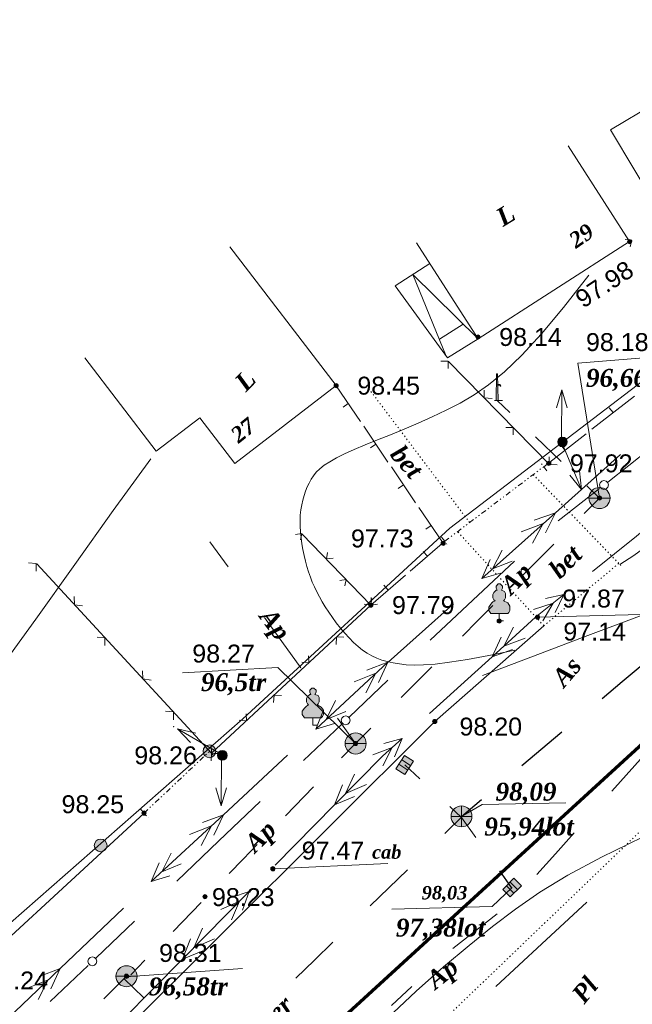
# Model space of a CAD drawing. Header units: millimetres. Extents: x 9396 to 25236, y 15106 to 31102.
# Tile 44 of 256: x 10077 to 10135, y 16430 to 16523. Entities that reach past the tile are written whole.
import ezdxf
from ezdxf.enums import TextEntityAlignment as Align

# ---------------------------------------------------------------- set-up
doc = ezdxf.new("R2010")
doc.units = ezdxf.units.MM
for name, pattern in [('DIVIDE', [1.25, 0.5, -0.25, 0, -0.25, 0, -0.25]), ('DOT', [0.25, 0, -0.25]), ('HIDDEN', [0.375, 0.25, -0.125])]:
    doc.linetypes.add(name, pattern=pattern)
for name, color, linetype, lineweight, true_color in [('1001010', 7, 'Continuous', 9, 0x000000), ('10010110', 7, 'Continuous', 20, 0xa25100), ('1060000', 7, 'Continuous', 9, 0x000000), ('1070000', 7, 'DOT', 9, 0x000000), ('2030012', 7, 'Continuous', 9, 0x000000), ('21100200', 7, 'HIDDEN', 0, 0x800080), ('3000105', 7, 'DIVIDE', 9, 0x000000), ('3000113', 7, 'Continuous', 9, 0x000000), ('3000220', 7, 'Continuous', 9, 0x000000), ('3000260', 7, 'Continuous', 9, 0x000000), ('4000210', 7, 'Continuous', 9, 0x000000), ('5010210', 7, 'Continuous', 20, 0x008000), ('5010320', 7, 'Continuous', 20, 0x800000), ('5010420', 7, 'Continuous', 9, 0x000000), ('5010430', 7, 'Continuous', 9, 0x000000), ('5010530', 7, 'Continuous', 9, 0x000000), ('5010560', 7, 'Continuous', 9, 0x000000), ('6011210', 1, 'Continuous', 9, 0xff0000), ('6011300', 1, 'Continuous', 20, 0xff0000), ('8010110', 7, 'Continuous', 20, 0x0080ff), ('8010200', 7, 'Continuous', 9, 0x000000), ('9010120', 7, 'Continuous', 20, 0x000000)]:
    doc.layers.add(name, color=color, linetype=linetype, lineweight=lineweight, true_color=true_color)
doc.layers.add('Канализация', color=1, linetype='Continuous', lineweight=70)
doc.styles.add('1', font='timesbi.ttf', dxfattribs={"height": 0.00127})
doc.styles.add('10', font='timesbi.ttf', dxfattribs={"height": 0.001481})
doc.styles.add('12', font='timesbi.ttf', dxfattribs={"height": 0.001693})
doc.styles.add('13', font='timesbi.ttf', dxfattribs={"height": 0.001693})
doc.styles.add('2', font='timesbi.ttf', dxfattribs={"height": 0.001693})
doc.styles.add('3', font='timesbi.ttf', dxfattribs={"height": 0.001693})
doc.styles.add('9', font='timesbi.ttf', dxfattribs={"height": 0.001693})
doc.styles.add('F2', font='arial.ttf', dxfattribs={"height": 0.001693})

# ---------------------------------------------------------------- blocks, each defined once
blk = doc.blocks.new('SYMBOL21100200')
at = {"true_color": 0x800080}
h = blk.add_hatch(color=216, dxfattribs=at)
edge = h.paths.add_edge_path()
edge.add_arc((0, 0), 0.1, 0, 360)
at = {"color": 216, "linetype": 'Continuous', "lineweight": 0, "true_color": 0x800080}
blk.add_circle((0, 0), 0.1, dxfattribs=at)
blk = doc.blocks.new('SYMBOL5010420')
at = {"true_color": 0xffffff}
h = blk.add_hatch(color=7, dxfattribs=at)
edge = h.paths.add_edge_path()
edge.add_arc((0, 0), 0.5, 0, 360)
at = {"color": 18, "linetype": 'Continuous', "lineweight": 9, "true_color": 0x000000, "flags": 128}
blk.add_lwpolyline([(-0.5, 0), (0.5, 0)], dxfattribs=at)
at = {"color": 18, "linetype": 'Continuous', "lineweight": 9, "true_color": 0x000000}
blk.add_circle((0, 0), 0.5, dxfattribs=at)
blk = doc.blocks.new('SYMBOL2030012')
at = {"true_color": 0xffffff}
h = blk.add_hatch(color=7, dxfattribs=at)
edge = h.paths.add_edge_path()
edge.add_arc((0, 0), 0.225, 0, 360)
at = {"true_color": 0x000000}
h = blk.add_hatch(color=18, dxfattribs=at)
edge = h.paths.add_edge_path()
edge.add_arc((0, 0), 0.05, 0, 360)
at = {"color": 18, "linetype": 'Continuous', "lineweight": 0, "true_color": 0x000000}
for radius in [0.225, 0.05]:
    blk.add_circle((0, 0), radius, dxfattribs=at)
blk = doc.blocks.new('SYMBOL4000210')
at = {"true_color": 0xffffff}
blk.add_hatch(color=7, dxfattribs=at).paths.add_polyline_path([(0.05, 1.75), (-0.05, 1.75), (-0.15, 1.65), (-0.15, 1.55), (-0.1, 1.45), (-0.15, 1.45), (-0.25, 1.35), (-0.3, 1.25), (-0.3, 1.1), (-0.25, 1), (-0.2, 0.95), (-0.3, 0.9), (-0.35, 0.85), (-0.4, 0.8), (-0.5, 0.65), (-0.5, 0.5), (-0.4, 0.35), (-0.3, 0.35), (-0.1, 0.35), (0, 0.35), (0.15, 0.35), (0.4, 0.35), (0.45, 0.4), (0.5, 0.5), (0.5, 0.7), (0.4, 0.85), (0.2, 0.95), (0.25, 1), (0.3, 1.1), (0.3, 1.3), (0.25, 1.4), (0.1, 1.45), (0.15, 1.55), (0.15, 1.65)])
at = {"color": 18, "linetype": 'Continuous', "lineweight": 0, "true_color": 0x000000, "flags": 128}
blk.add_lwpolyline([(0.05, 1.75), (-0.05, 1.75), (-0.15, 1.65), (-0.15, 1.55), (-0.1, 1.45), (-0.15, 1.45), (-0.25, 1.35), (-0.3, 1.25), (-0.3, 1.1), (-0.25, 1), (-0.2, 0.95), (-0.3, 0.9), (-0.35, 0.85), (-0.4, 0.8), (-0.5, 0.65), (-0.5, 0.5), (-0.4, 0.35), (-0.3, 0.35), (-0.1, 0.35), (0, 0.35), (0.15, 0.35), (0.4, 0.35), (0.45, 0.4), (0.5, 0.5), (0.5, 0.7), (0.4, 0.85), (0.2, 0.95), (0.25, 1), (0.3, 1.1), (0.3, 1.3), (0.25, 1.4), (0.1, 1.45), (0.15, 1.55), (0.15, 1.65), (0.05, 1.75)], close=True, dxfattribs=at)
blk.add_lwpolyline([(0, 0.35), (0, 0), (0.2, 0)], dxfattribs=at)
blk = doc.blocks.new('SYMBOL5010530')
at = {"true_color": 0x000000}
for points in [[(-0.05, 0), (-0.025, 1.25), (0.025, 1.25), (0.05, 0)], [(0.025, 0.75), (0.15, 0.75), (0.175, 0.675), (0.15, 0.675), (0.125, 0.725), (0.025, 0.725)]]:
    blk.add_hatch(color=18, dxfattribs=at).paths.add_polyline_path(points)
at = {"color": 18, "linetype": 'Continuous', "lineweight": 0, "true_color": 0x000000, "flags": 128}
for points in [[(-0.05, 0), (-0.025, 1.25), (0.025, 1.25), (0.05, 0), (-0.05, 0)], [(0.025, 0.75), (0.15, 0.75), (0.175, 0.675), (0.15, 0.675), (0.125, 0.725), (0.025, 0.725), (0.025, 0.75)]]:
    blk.add_lwpolyline(points, close=True, dxfattribs=at)
blk.add_lwpolyline([(-0.125, 0), (0.25, 0)], dxfattribs=at)
blk = doc.blocks.new('SYMBOL5010430')
at = {"true_color": 0xffffff}
h = blk.add_hatch(color=7, dxfattribs=at)
edge = h.paths.add_edge_path()
edge.add_arc((0, 0), 0.495, 0, 360)
at = {"color": 18, "linetype": 'Continuous', "lineweight": 0, "true_color": 0x000000, "flags": 128}
for points in [[(0, -0.495), (0, 0.495)], [(-0.495, 0), (0.495, 0)]]:
    blk.add_lwpolyline(points, dxfattribs=at)
at = {"color": 18, "linetype": 'Continuous', "lineweight": 0, "true_color": 0x000000}
blk.add_circle((0, 0), 0.495, dxfattribs=at)
blk = doc.blocks.new('SYMBOL5010560')
at = {"true_color": 0xffffff}
blk.add_hatch(color=7, dxfattribs=at).paths.add_polyline_path([(-0.375, -0.25), (0.375, -0.25), (0.375, 0.25), (-0.375, 0.25)])
at = {"color": 18, "linetype": 'Continuous', "lineweight": 0, "true_color": 0x000000, "flags": 128}
blk.add_lwpolyline([(-0.375, -0.25), (0.375, -0.25), (0.375, 0.25), (-0.375, 0.25)], close=True, dxfattribs=at)
for points in [[(-0.125, -0.25), (-0.125, 0.25)], [(0.125, 0.25), (0.125, -0.25)]]:
    blk.add_lwpolyline(points, dxfattribs=at)
blk = doc.blocks.new('SYMBOL8010200')
at = {"true_color": 0x000000}
h = blk.add_hatch(color=18, dxfattribs=at)
edge = h.paths.add_edge_path()
edge.add_arc((0, 0), 0.3, 0, 360)
at = {"color": 18, "linetype": 'Continuous', "lineweight": 0, "true_color": 0x000000}
blk.add_circle((0, 0), 0.3, dxfattribs=at)

msp = doc.modelspace()

# ---------------------------------------------------------------- linework, layer by layer
at = {"layer": '1001010', "color": 253}
for p, q in [((10138.815, 16515.726, 178.362), (10133.228, 16512.379, 178.362)), ((10114.905, 16501.697, 172.292), (10120.714, 16492.63, 172.292)), ((10117.055, 16492.597, 170.656), (10119.31, 16494.017, 172.088))]:
    msp.add_line(p, q, dxfattribs=at)
for points in [[(10133.228, 16512.379, 178.362), (10140.144, 16500.837, 195.96), (10145.73, 16504.184, 195.96), (10138.815, 16515.726, 178.362)], [(10120.714, 16492.63, 172.292), (10135.044, 16501.811, 172.292), (10129.235, 16510.877, 172.292)], [(10097.242, 16501.323, 180.05), (10107.305, 16488.199, 180.05), (10097.717, 16480.847, 180.05), (10094.402, 16485.171, 180.05), (10090.292, 16482.019, 180.05), (10083.544, 16490.82, 180.05)], [(10120.714, 16492.63, 172.292), (10117.831, 16490.828, 170.462), (10112.884, 16497.644, 170.462), (10116.16, 16499.738, 172.292)], [(10120.714, 16492.63, 172.292), (10114.555, 16498.713, 171.396), (10117.71, 16490.994, 170.462)]]:
    msp.add_polyline3d(points, dxfattribs=at)
at = {"layer": '10010110'}
for points in [[(10131.188, 16498.655, 175.348), (10128.795, 16495.582, 172.175), (10126.699, 16493.086, 171.031), (10124.852, 16491.089, 171.518), (10123.207, 16489.514, 173.237), (10121.717, 16488.283, 175.791), (10120.336, 16487.317, 178.782), (10119.015, 16486.539, 181.811), (10117.708, 16485.871, 184.48), (10116.38, 16485.248, 186.477), (10115.041, 16484.656, 187.825), (10113.716, 16484.096, 188.632), (10112.426, 16483.566, 189.007), (10111.196, 16483.068, 189.06), (10110.048, 16482.599, 188.898), (10109.006, 16482.161, 188.629), (10108.092, 16481.752, 188.364), (10107.324, 16481.371, 188.19), (10106.69, 16481.014, 188.12), (10106.173, 16480.673, 188.148), (10105.756, 16480.342, 188.266), (10105.421, 16480.016, 188.467), (10105.152, 16479.687, 188.745), (10104.931, 16479.349, 189.092), (10104.74, 16478.996, 189.501), (10104.566, 16478.624, 189.965), (10104.407, 16478.23, 190.472), (10104.266, 16477.815, 191.01), (10104.143, 16477.381, 191.567), (10104.043, 16476.926, 192.129), (10103.965, 16476.452, 192.686), (10103.913, 16475.958, 193.224), (10103.888, 16475.445, 193.731), (10103.891, 16474.915, 194.195), (10103.922, 16474.371, 194.606), (10103.977, 16473.818, 194.952), (10104.055, 16473.261, 195.223), (10104.152, 16472.706, 195.41), (10104.267, 16472.158, 195.5), (10104.398, 16471.62, 195.484), (10104.541, 16471.099, 195.351), (10104.696, 16470.597, 195.084), (10104.864, 16470.113, 194.639), (10105.047, 16469.64, 193.965), (10105.248, 16469.174, 193.01), (10105.469, 16468.711, 191.724), (10105.712, 16468.247, 190.056), (10105.979, 16467.775, 187.955), (10106.274, 16467.292, 185.371), (10106.597, 16466.796, 182.267), (10106.946, 16466.291, 178.677), (10107.316, 16465.786, 174.647), (10107.705, 16465.289, 170.226), (10108.109, 16464.809, 165.46), (10108.523, 16464.352, 160.398), (10108.945, 16463.927, 155.088), (10109.371, 16463.542, 149.577), (10109.798, 16463.204, 143.95), (10110.231, 16462.909, 138.444), (10110.675, 16462.657, 133.332), (10111.137, 16462.442, 128.888), (10111.623, 16462.261, 125.385), (10112.137, 16462.112, 123.098), (10112.686, 16461.991, 122.3), (10113.277, 16461.895, 123.264), (10113.921, 16461.823, 126.151), (10114.666, 16461.787, 130.67), (10115.563, 16461.804, 136.414), (10116.666, 16461.888, 142.979), (10118.028, 16462.054, 149.96), (10119.702, 16462.318, 156.952), (10121.742, 16462.696, 163.55), (10124.2, 16463.201, 169.347)], [(10089.769, 16481.269, 180.914), (10086.215, 16476.392, 181.421), (10082.589, 16471.303, 177.082), (10078.899, 16466.126, 168.785), (10075.153, 16460.986, 157.418), (10071.359, 16456.005, 143.869), (10067.526, 16451.307, 129.027), (10063.66, 16447.018, 113.779), (10059.77, 16443.259, 99.012)], [(10164.062, 16475.346, 184.266), (10158.155, 16473.766, 171.22), (10152.33, 16472.027, 164.105), (10146.623, 16470.175, 161.449), (10141.071, 16468.256, 161.781), (10135.71, 16466.315, 163.629), (10130.575, 16464.398, 165.52), (10125.704, 16462.549, 165.982), (10121.131, 16460.815, 163.543)], [(10146.869, 16450.247, 157.406), (10141.017, 16447.708, 154.088), (10136.248, 16445.531, 152.903), (10132.374, 16443.631, 153.515), (10129.208, 16441.921, 155.586), (10126.561, 16440.317, 158.781), (10124.246, 16438.733, 162.762), (10122.076, 16437.083, 167.192), (10119.863, 16435.283, 171.734), (10117.458, 16433.257, 176.087), (10114.872, 16430.976, 180.094), (10112.153, 16428.421, 183.633), (10109.351, 16425.573, 186.58), (10106.515, 16422.413, 188.815), (10103.693, 16418.922, 190.214), (10100.936, 16415.082, 190.657), (10098.291, 16410.874, 190.02)]]:
    msp.add_polyline3d(points, dxfattribs=at)
at = {"layer": '1060000', "color": 253}
for p, q in [((10126.338, 16466.317, 195.32), (10137.442, 16466.607, 163.091)), ((10116.618, 16456.457, 196.4), (10126.927, 16465.503, 196.78)), ((10101.318, 16442.537, 194.94), (10112.197, 16443.025, 145.072)), ((10087.423, 16432.317, 107.092), (10098.458, 16433.12, 196.62))]:
    msp.add_line(p, q, dxfattribs=at)
for points in [[(10132.198, 16477.577, 181.302), (10130.151, 16490.339, 181.302), (10138.304, 16491, 181.302)], [(10144.558, 16478.817, 196.44), (10135.449, 16472.15, 196.78), (10134.125, 16471.29, 196.772)], [(10109.138, 16454.377, 172.852), (10101.777, 16461.565, 186.233), (10092.774, 16461.066, 186.233)], [(10040.058, 16396.597, 196.64), (10044.378, 16393.357, 196.56), (10047.346, 16392.379, 196.994), (10050.078, 16392.257, 196.4), (10055.898, 16395.977, 196.46), (10116.618, 16456.457, 196.4)], [(10119.319, 16447.572, 147.778), (10121.1, 16448.603, 77.873), (10129, 16448.754, 77.873)], [(10112.549, 16438.709, 163.5), (10122.063, 16438.959, 160.553), (10123.927, 16440.753, 160.553)]]:
    msp.add_polyline3d(points, dxfattribs=at)
at = {"layer": '1070000', "color": 253}
for p, q in [((10119.917, 16475.264, 190.904), (10110.169, 16488.205, 190.904)), ((10125.933, 16479.795, 196.042), (10134.22, 16471.192, 196.78)), ((10126.927, 16465.503, 196.78), (10118.772, 16474.401, 196.785)), ((10126.927, 16465.503, 193.716), (10134.022, 16471.397, 194.3))]:
    msp.add_line(p, q, dxfattribs=at)
msp.add_polyline3d([(10098.702, 16410.227, 195.661), (10137.501, 16447.474, 195.672), (10145.135, 16450.584, 195.661)], dxfattribs=at)
at = {"layer": '3000105', "color": 253}
for p, q in [((10127.219, 16480.138, 196.425), (10126.557, 16481.017, 196.425)), ((10117.568, 16473.494, 196.91), (10126.918, 16480.537, 195.94)), ((10117.267, 16473.893, 196.425), (10117.929, 16473.015, 196.425)), ((10095.667, 16453.273, 200.29), (10094.912, 16454.073, 200.29)), ((10089.138, 16447.797, 197.54), (10095.324, 16453.637, 203.04)), ((10088.795, 16448.161, 200.29), (10089.55, 16447.361, 200.29))]:
    msp.add_line(p, q, dxfattribs=at)
at = {"layer": '3000113', "color": 253}
msp.add_line((10072.143, 16432.118, 160.936), (10089.138, 16447.797, 160.936), dxfattribs=at)
at = {"layer": '3000220', "color": 253}
for p, q in [((10109.601, 16484.817, 190.904), (10107.301, 16488.197, 190.904)), ((10108.451, 16486.507, 190.904), (10107.951, 16486.177, 190.904)), ((10131.481, 16484.087, 196.183), (10135.501, 16487.207, 196.183)), ((10133.491, 16485.647, 196.183), (10133.121, 16486.117, 196.183)), ((10112.201, 16480.977, 190.904), (10109.911, 16484.357, 190.904)), ((10126.921, 16480.537, 196.183), (10130.931, 16483.657, 196.183)), ((10111.061, 16482.667, 190.904), (10110.561, 16482.327, 190.904)), ((10128.931, 16482.097, 196.183), (10128.561, 16482.577, 196.183)), ((10114.811, 16477.137, 190.904), (10112.521, 16480.517, 190.904)), ((10113.661, 16478.827, 190.904), (10113.171, 16478.487, 190.904)), ((10117.421, 16473.297, 190.904), (10115.121, 16476.677, 190.904)), ((10116.271, 16474.987, 190.904), (10115.771, 16474.647, 190.904)), ((10114.291, 16470.667, 196.795), (10117.571, 16473.497, 196.795)), ((10115.931, 16472.077, 196.795), (10115.541, 16472.537, 196.795)), ((10110.581, 16467.457, 196.795), (10113.851, 16470.287, 196.795)), ((10112.211, 16468.867, 196.795), (10111.821, 16469.327, 196.795))]:
    msp.add_line(p, q, dxfattribs=at)
at = {"layer": '3000260', "color": 253}
for p, q in [((10127.461, 16480.748, 144.844), (10117.917, 16490.49, 196.08)), ((10110.578, 16467.457, 196.68), (10104.102, 16474.176, 197.14)), ((10095.518, 16453.457, 197.6), (10078.988, 16471.353, 197.6)), ((10095.518, 16453.457, 197.6), (10110.578, 16467.457, 196.68))]:
    msp.add_line(p, q, dxfattribs=at)
for points in [[(10135.081, 16501.307, 196.08), (10135.261, 16501.947, 196.08), (10134.611, 16502.027, 196.08)], [(10117.881, 16489.817, 170.462), (10117.881, 16490.527, 170.462), (10117.181, 16490.527, 170.462)], [(10122.051, 16486.987, 170.462), (10121.301, 16487.037, 170.462), (10121.281, 16487.767, 170.462)], [(10124.031, 16483.537, 170.462), (10124.031, 16484.247, 170.462), (10123.341, 16484.247, 170.462)], [(10128.201, 16480.707, 170.462), (10127.451, 16480.757, 170.462), (10127.431, 16481.487, 170.462)], [(10103.931, 16473.637, 196.91), (10104.051, 16474.237, 196.91), (10103.451, 16474.127, 196.91)], [(10107.011, 16471.887, 196.91), (10106.381, 16471.817, 196.91), (10106.481, 16472.427, 196.91)], [(10078.951, 16470.657, 197.6), (10078.951, 16471.397, 197.6), (10078.221, 16471.447, 197.6)], [(10108.121, 16469.287, 196.91), (10108.241, 16469.887, 196.91), (10107.651, 16469.777, 196.91)], [(10083.331, 16467.387, 197.6), (10082.551, 16467.497, 197.6), (10082.521, 16468.267, 197.6)], [(10109.941, 16467.547, 197.14), (10110.621, 16467.497, 197.14), (10110.611, 16468.167, 197.14)], [(10111.201, 16467.537, 196.91), (10110.571, 16467.467, 196.91), (10110.671, 16468.077, 196.91)], [(10085.431, 16463.637, 197.6), (10085.431, 16464.377, 197.6), (10084.701, 16464.427, 197.6)], [(10107.301, 16463.727, 197.14), (10107.341, 16464.447, 197.14), (10108.041, 16464.417, 197.14)], [(10104.041, 16462.057, 197.14), (10104.721, 16462.007, 197.14), (10104.701, 16462.677, 197.14)], [(10089.811, 16460.377, 197.6), (10089.031, 16460.477, 197.6), (10089.001, 16461.247, 197.6)], [(10101.391, 16458.237, 197.14), (10101.431, 16458.957, 197.14), (10102.131, 16458.927, 197.14)], [(10091.911, 16456.627, 197.6), (10091.911, 16457.367, 197.6), (10091.181, 16457.417, 197.6)], [(10098.131, 16456.567, 197.14), (10098.811, 16456.517, 197.14), (10098.791, 16457.187, 197.14)], [(10096.291, 16453.357, 197.6), (10095.511, 16453.467, 197.6), (10095.481, 16454.237, 197.6)], [(10095.491, 16452.747, 197.14), (10095.521, 16453.467, 197.14), (10096.231, 16453.437, 197.14)]]:
    msp.add_polyline3d(points, dxfattribs=at)
at = {"layer": '5010210'}
for p, q in [((10122.511, 16486.807, 156.679), (10123.721, 16485.647, 156.679)), ((10128.571, 16481.037, 156.679), (10126.151, 16483.347, 156.679)), ((10130.991, 16478.727, 156.679), (10132.201, 16477.577, 156.679)), ((10132.201, 16477.577, 183.442), (10130.761, 16476.127, 183.442)), ((10095.371, 16473.447, 188.465), (10097.091, 16471.067, 188.465)), ((10124.991, 16470.327, 183.442), (10127.871, 16473.227, 183.442)), ((10122.111, 16467.427, 183.442), (10120.671, 16465.977, 183.442)), ((10103.971, 16461.527, 188.465), (10100.531, 16466.297, 188.465)), ((10120.671, 16465.977, 183.442), (10119.231, 16464.527, 183.442)), ((10113.461, 16458.727, 183.442), (10116.341, 16461.627, 183.442)), ((10107.421, 16456.757, 188.465), (10109.141, 16454.377, 188.465)), ((10110.581, 16455.827, 183.442), (10109.141, 16454.377, 183.442)), ((10109.141, 16454.377, 181.953), (10107.811, 16453.007, 181.953)), ((10136.901, 16453.807, 184.266), (10133.361, 16449.867, 184.266)), ((10102.501, 16447.547, 181.953), (10105.151, 16450.277, 181.953)), ((10128.041, 16443.957, 184.266), (10129.811, 16445.927, 184.266)), ((10099.841, 16444.817, 181.953), (10098.521, 16443.447, 181.953)), ((10126.271, 16441.997, 184.266), (10128.041, 16443.957, 184.266)), ((10098.521, 16443.447, 181.953), (10097.191, 16442.087, 181.953)), ((10091.881, 16436.617, 181.953), (10094.531, 16439.347, 181.953)), ((10122.511, 16438.287, 184.266), (10118.341, 16435.007, 184.266)), ((10089.221, 16433.887, 181.953), (10087.891, 16432.517, 181.953)), ((10087.481, 16432.377, 170.343), (10085.341, 16430.227, 170.343)), ((10089.081, 16430.377, 166.623), (10087.251, 16432.147, 166.623)), ((10112.531, 16429.597, 184.266), (10114.461, 16431.417, 184.266))]:
    msp.add_line(p, q, dxfattribs=at)
at = {"layer": '5010320', "lineweight": 30}
for p, q in [((10134.341, 16460.227, 77.873), (10136.231, 16461.817, 77.873)), ((10132.441, 16458.637, 77.873), (10134.341, 16460.227, 77.873)), ((10128.641, 16455.447, 77.873), (10124.851, 16452.267, 77.873)), ((10113.781, 16452.357, 152.766), (10115.201, 16451.047, 152.766)), ((10119.151, 16447.487, 77.873), (10121.051, 16449.077, 77.873)), ((10117.561, 16445.867, 152.766), (10119.321, 16447.577, 152.766)), ((10114.041, 16442.447, 152.766), (10110.521, 16439.027, 152.766)), ((10122.731, 16442.327, 152.766), (10123.841, 16440.757, 152.766)), ((10105.241, 16433.897, 152.766), (10107.001, 16435.607, 152.766)), ((10103.481, 16432.187, 152.766), (10105.241, 16433.897, 152.766))]:
    msp.add_line(p, q, dxfattribs=at)
at = {"layer": '5010320'}
msp.add_polyline3d([(10120.501, 16445.487, 152.766), (10119.151, 16447.397, 152.766), (10118.041, 16448.427, 152.766)], dxfattribs=at)
at = {"layer": '6011210'}
for p, q in [((10128.609, 16482.896, 71.809), (10128.636, 16487.796, 71.809)), ((10128.609, 16482.896, 71.809), (10130.503, 16478.378, 71.809)), ((10096.535, 16453.308, 163.092), (10092.299, 16455.77, 163.092)), ((10096.45, 16453.392, 163.092), (10096.425, 16448.492, 163.092))]:
    msp.add_line(p, q, dxfattribs=at)
for points in [[(10128.127, 16486.099, 71.809), (10128.636, 16487.796, 71.809), (10128.636, 16487.796, 71.809), (10129.127, 16486.093, 71.809)], [(10130.307, 16480.139, 71.809), (10130.503, 16478.378, 71.809), (10130.503, 16478.378, 71.809), (10129.385, 16479.752, 71.809)], [(10093.517, 16454.483, 163.092), (10092.299, 16455.77, 163.092), (10092.299, 16455.77, 163.092), (10094.02, 16455.348, 163.092)], [(10096.934, 16450.189, 163.092), (10096.425, 16448.492, 163.092), (10096.425, 16448.492, 163.092), (10095.934, 16450.194, 163.092)]]:
    msp.add_polyline3d(points, dxfattribs=at)
msp.add_point((10091.94, 16455.979, 163.092), dxfattribs=at)
at = {"layer": '6011300'}
for p, q in [((10134.191, 16481.697, 93.239), (10128.021, 16476.187, 93.239)), ((10128.021, 16476.187, 93.239), (10121.081, 16469.987, 93.239)), ((10128.021, 16476.187, 93.239), (10126.021, 16475.477, 93.239)), ((10128.021, 16476.187, 93.239), (10127.091, 16474.277, 93.239)), ((10118.381, 16467.567, 93.239), (10112.211, 16462.057, 93.239)), ((10122.041, 16462.567, 115.513), (10122.911, 16464.437, 115.513)), ((10122.041, 16462.567, 115.513), (10123.981, 16463.247, 115.513)), ((10116.121, 16457.207, 115.513), (10122.041, 16462.567, 115.513)), ((10112.191, 16462.067, 93.239), (10105.371, 16455.737, 93.239)), ((10112.191, 16462.067, 93.239), (10110.211, 16461.317, 93.239)), ((10112.191, 16462.067, 93.239), (10111.301, 16460.147, 93.239)), ((10102.711, 16453.277, 93.239), (10096.651, 16447.647, 93.239)), ((10107.131, 16448.567, 115.513), (10107.891, 16450.477, 115.513)), ((10107.131, 16448.567, 115.513), (10109.031, 16449.357, 115.513)), ((10101.531, 16442.877, 115.513), (10107.131, 16448.567, 115.513)), ((10096.651, 16447.647, 93.239), (10089.821, 16441.317, 93.239)), ((10096.651, 16447.647, 93.239), (10094.661, 16446.897, 93.239)), ((10096.651, 16447.647, 93.239), (10095.751, 16445.727, 93.239)), ((10092.771, 16433.997, 115.513), (10099.081, 16440.397, 115.513)), ((10087.201, 16438.827, 93.239), (10081.201, 16433.117, 93.239)), ((10092.771, 16433.997, 115.513), (10093.541, 16435.907, 115.513)), ((10092.771, 16433.997, 115.513), (10094.681, 16434.787, 115.513)), ((10087.171, 16428.307, 115.513), (10092.771, 16433.997, 115.513)), ((10081.201, 16433.117, 93.239), (10074.461, 16426.697, 93.239)), ((10081.201, 16433.117, 93.239), (10079.231, 16432.347, 93.239)), ((10081.201, 16433.117, 93.239), (10080.331, 16431.187, 93.239))]:
    msp.add_line(p, q, dxfattribs=at)
for points in [[(10131.541, 16470.637, 115.513), (10135.701, 16473.987, 115.513), (10137.731, 16475.677, 115.513)], [(10126.861, 16475.157, 93.239), (10125.861, 16473.317, 93.239), (10126.861, 16475.157, 93.239), (10124.791, 16474.367, 93.239)], [(10123.931, 16471.597, 93.239), (10122.081, 16470.877, 93.239), (10123.001, 16472.647, 93.239)], [(10122.841, 16470.487, 93.239), (10121.081, 16469.987, 93.239), (10121.851, 16471.757, 93.239)], [(10122.041, 16462.567, 115.513), (10126.161, 16466.307, 115.513), (10128.821, 16468.447, 115.513)], [(10127.081, 16468.067, 115.513), (10128.821, 16468.447, 115.513), (10128.001, 16466.757, 115.513)], [(10125.971, 16467.057, 115.513), (10127.811, 16467.637, 115.513), (10126.851, 16465.967, 115.513)], [(10123.151, 16463.577, 115.513), (10124.081, 16465.367, 115.513), (10123.151, 16463.577, 115.513), (10125.161, 16464.317, 115.513)], [(10111.061, 16461.017, 93.239), (10110.091, 16459.167, 93.239), (10111.061, 16461.017, 93.239), (10109.001, 16460.197, 93.239)], [(10108.201, 16457.407, 93.239), (10106.351, 16456.657, 93.239), (10107.241, 16458.437, 93.239)], [(10107.131, 16456.277, 93.239), (10105.371, 16455.737, 93.239), (10106.111, 16457.527, 93.239)], [(10107.131, 16448.567, 115.513), (10111.671, 16453.167, 115.513), (10113.541, 16454.857, 115.513)], [(10111.821, 16454.377, 115.513), (10113.541, 16454.857, 115.513), (10112.821, 16453.127, 115.513)], [(10110.771, 16453.297, 115.513), (10112.581, 16453.987, 115.513), (10111.711, 16452.267, 115.513)], [(10108.181, 16449.637, 115.513), (10109.021, 16451.477, 115.513), (10108.181, 16449.637, 115.513), (10110.161, 16450.497, 115.513)], [(10095.511, 16446.597, 93.239), (10094.541, 16444.747, 93.239), (10095.511, 16446.597, 93.239), (10093.451, 16445.777, 93.239)], [(10092.651, 16442.987, 93.239), (10090.811, 16442.237, 93.239), (10091.701, 16444.017, 93.239)], [(10091.581, 16441.857, 93.239), (10089.821, 16441.317, 93.239), (10090.571, 16443.097, 93.239)], [(10097.391, 16439.817, 115.513), (10099.081, 16440.397, 115.513), (10098.461, 16438.627, 115.513)], [(10096.411, 16438.677, 115.513), (10098.171, 16439.467, 115.513), (10097.411, 16437.697, 115.513)], [(10093.831, 16435.057, 115.513), (10094.661, 16436.907, 115.513), (10093.831, 16435.057, 115.513), (10095.801, 16435.917, 115.513)], [(10080.081, 16432.047, 93.239), (10079.141, 16430.187, 93.239), (10080.081, 16432.047, 93.239), (10078.031, 16431.207, 93.239)]]:
    msp.add_polyline3d(points, dxfattribs=at)
at = {"layer": '8010110'}
msp.add_polyline3d([(10073.907, 16435.167, 197.72), (10098.479, 16456.711, 182.923), (10118.049, 16474.742, 196.018), (10141.612, 16492.721, 196.28), (10155.862, 16499.869, 192.729), (10175.456, 16509.856, 196.68)], dxfattribs=at)
at = {"layer": '9010120', "color": 253}
for p, q in [((10136.951, 16482.217, 125.581), (10132.971, 16479.087, 125.581)), ((10132.191, 16478.477, 125.581), (10128.291, 16475.407, 125.581)), ((10120.211, 16467.917, 125.581), (10124.151, 16471.617, 125.581)), ((10116.201, 16464.147, 125.581), (10120.211, 16467.917, 125.581)), ((10112.191, 16460.367, 125.581), (10108.521, 16456.877, 125.581)), ((10107.801, 16456.187, 125.581), (10104.211, 16452.767, 125.581)), ((10096.221, 16445.177, 125.581), (10100.131, 16448.897, 125.581)), ((10092.231, 16441.377, 125.581), (10096.221, 16445.177, 125.581)), ((10126.741, 16435.447, 160.553), (10130.991, 16439.387, 160.553)), ((10088.241, 16437.587, 125.581), (10084.571, 16434.087, 125.581)), ((10122.411, 16431.407, 160.553), (10126.741, 16435.447, 160.553)), ((10083.851, 16433.407, 125.581), (10080.251, 16429.987, 125.581))]:
    msp.add_line(p, q, dxfattribs=at)
for points in [[(10132.621, 16478.397, 125.581), (10132.831, 16478.447, 125.581), (10132.981, 16478.607, 125.581), (10133.041, 16478.817, 125.581), (10132.981, 16479.027, 125.581), (10132.831, 16479.177, 125.581), (10132.621, 16479.237, 125.581), (10132.411, 16479.177, 125.581), (10132.261, 16479.027, 125.581), (10132.201, 16478.817, 125.581), (10132.261, 16478.607, 125.581), (10132.411, 16478.447, 125.581), (10132.621, 16478.397, 125.581)], [(10108.201, 16456.147, 125.581), (10108.411, 16456.207, 125.581), (10108.561, 16456.357, 125.581), (10108.621, 16456.567, 125.581), (10108.561, 16456.777, 125.581), (10108.411, 16456.937, 125.581), (10108.201, 16456.987, 125.581), (10107.991, 16456.937, 125.581), (10107.831, 16456.777, 125.581), (10107.781, 16456.567, 125.581), (10107.831, 16456.357, 125.581), (10107.991, 16456.207, 125.581), (10108.201, 16456.147, 125.581)], [(10084.251, 16433.367, 125.581), (10084.461, 16433.417, 125.581), (10084.611, 16433.577, 125.581), (10084.671, 16433.787, 125.581), (10084.611, 16433.997, 125.581), (10084.461, 16434.147, 125.581), (10084.251, 16434.207, 125.581), (10084.041, 16434.147, 125.581), (10083.881, 16433.997, 125.581), (10083.831, 16433.787, 125.581), (10083.881, 16433.577, 125.581), (10084.041, 16433.417, 125.581), (10084.251, 16433.367, 125.581)]]:
    msp.add_polyline3d(points, close=True, dxfattribs=at)
at = {"layer": 'Канализация', "elevation": 52.999}
msp.add_lwpolyline([(12228.426, 17139.821), (12021.437, 17074.811), (11795.933, 17002.903), (11329.521, 16854.74), (11115.674, 16787.38), (10954.569, 16736.615), (10592.244, 16620.205), (10486.131, 16586.848), (10372.911, 16549.13), (10338.974, 16538.589), (10329.346, 16531.156), (10310.185, 16524.963), (10297.321, 16526.918), (10197.761, 16494.352), (10167.878, 16483.301), (10086.557, 16408.901), (10007.546, 16330.701)], dxfattribs=at)

# ---------------------------------------------------------------- block references
at = {"layer": '2030012', "color": 253, "xscale": 2, "yscale": 2, "zscale": 2}
for p in [(10128.698, 16482.877, 196.66), (10096.538, 16453.257, 200.29)]:
    msp.add_blockref('SYMBOL2030012', p, dxfattribs=at)
at = {"layer": '21100200', "xscale": 2, "yscale": 2, "zscale": 2}
for p in [(10135.044, 16501.811, 195.96), (10120.714, 16492.799, 196.28), (10107.305, 16488.199, 196.9), (10127.398, 16480.857, 195.84), (10132.198, 16477.577, 196.36), (10117.418, 16473.297, 195.46), (10110.578, 16467.457, 195.58), (10122.718, 16465.957, 195.74), (10126.338, 16466.317, 194.28), (10116.618, 16456.457, 196.4), (10109.138, 16454.377, 196.54), (10096.538, 16453.257, 196.52), (10089.138, 16447.797, 196.5), (10101.318, 16442.537, 194.94), (10094.898, 16439.897, 196.46), (10087.478, 16432.377, 196.62)]:
    msp.add_blockref('SYMBOL21100200', p, dxfattribs=at)
at = {"layer": '4000210', "color": 253, "xscale": 2, "yscale": 2, "zscale": 2}
for p in [(10122.718, 16465.957, 196.78), (10105.098, 16456.117, 196.8)]:
    msp.add_blockref('SYMBOL4000210', p, dxfattribs=at)
at = {"layer": '5010420', "color": 253, "xscale": 2, "yscale": 2, "zscale": 2}
for p in [(10132.198, 16477.577, 196.36), (10109.138, 16454.377, 196.54), (10087.478, 16432.377, 186.233), (10087.478, 16432.377, 196.62)]:
    msp.add_blockref('SYMBOL5010420', p, dxfattribs=at)
at = {"layer": '5010430', "color": 253, "xscale": 2, "yscale": 2, "zscale": 2}
msp.add_blockref('SYMBOL5010430', (10119.149, 16447.486, 77.873), dxfattribs=at)
at = {"layer": '5010530', "color": 253, "xscale": 2, "yscale": 2, "zscale": 2}
msp.add_blockref('SYMBOL5010530', (10122.515, 16486.803, 158.859), dxfattribs=at)
at = {"layer": '5010560', "color": 253, "xscale": 2, "yscale": 2, "zscale": 2}
for p, rotation in [((10113.783, 16452.352, 127.046), 56.89394599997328), ((10123.927, 16440.753, 160.553), 44.93848400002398)]:
    msp.add_blockref('SYMBOL5010560', p, dxfattribs=dict(at, rotation=rotation))
at = {"layer": '8010200', "color": 253, "xscale": 2, "yscale": 2, "zscale": 2}
for p in [(10095.324, 16453.637, 203.04), (10085.038, 16444.737, 197.86)]:
    msp.add_blockref('SYMBOL8010200', p, dxfattribs=at)

# ---------------------------------------------------------------- texts
at = {"layer": '1001010', "color": 253, "style": '9'}
for rotation, p in [(31.1, (10122.639, 16503.914, 172.292)), (46, (10098.164, 16488.125, 180.05))]:
    msp.add_text('L', height=1.693, rotation=rotation, dxfattribs=at).set_placement(p, align=Align.MIDDLE_LEFT)
at = {"layer": '1001010', "color": 1, "true_color": 0xff0000, "style": '10'}
for s, rotation, p in [('29', 34.8, (10129.559, 16501.734, 172.292)), ('27', 38.7, (10097.624, 16483.285, 180.05))]:
    msp.add_text(s, height=1.4813, rotation=rotation, dxfattribs=at).set_placement(p, align=Align.MIDDLE_LEFT)
at = {"layer": '1060000', "color": 253, "style": '2'}
msp.add_text('As', height=1.693, rotation=49.5, dxfattribs=at).set_placement((10128.212, 16460.14, 116.17), align=Align.MIDDLE_LEFT)
at = {"layer": '1060000', "color": 253, "style": '1'}
msp.add_text('cab', height=1.2697, dxfattribs=at).set_placement((10110.697, 16444.121, 139.386), align=Align.MIDDLE_LEFT)
at = {"layer": '1070000', "color": 253, "style": '2'}
for s, rotation, p in [('bet', 310.4, (10112.963, 16482.194, 190.904)), ('bet', 44.9, (10127.856, 16470.453, 141.471)), ('Pl', 50.9, (10130.099, 16430.206, 184.206))]:
    msp.add_text(s, height=1.693, rotation=rotation, dxfattribs=at).set_placement(p, align=Align.MIDDLE_LEFT)
at = {"layer": '21100200', "color": 253, "style": 'F2'}
msp.add_text('97.98', height=1.693, rotation=33.2, dxfattribs=at).set_placement((10130.184, 16496.171, 195.96), align=Align.MIDDLE_LEFT)
for s, p in [('98.14', (10122.714, 16492.799, 196.28)), ('98.18', (10130.918, 16492.317, 196.36)), ('98.45', (10109.305, 16488.199, 196.9)), ('97.92', (10129.398, 16480.857, 195.84)), ('97.73', (10108.698, 16473.757, 196.14)), ('97.87', (10128.678, 16468.077, 185.32)), ('97.79', (10112.578, 16467.457, 195.58)), ('97.14', (10128.778, 16464.957, 167.76)), ('98.27', (10093.698, 16462.877, 196.54)), ('98.20', (10118.958, 16455.977, 196.4)), ('98.26', (10088.218, 16453.257, 196.82)), ('98.25', (10081.338, 16448.637, 190.28)), ('97.47', (10104.038, 16444.257, 155.28)), ('98.23', (10095.558, 16439.857, 196.62)), ('98.31', (10090.558, 16434.577, 193.32)), ('98.24', (10074.138, 16431.977, 196.48))]:
    msp.add_text(s, height=1.693, dxfattribs=at).set_placement(p, align=Align.MIDDLE_LEFT)
at = {"layer": '5010210', "color": 253, "style": '3'}
for rotation, p in [(44.2, (10123.251, 16468.937, 183.442)), (306.8, (10100.636, 16466.852, 188.465)), (44.5, (10099.056, 16444.567, 181.953)), (38.9, (10116.171, 16431.727, 184.266))]:
    msp.add_text('Ap', height=1.693, rotation=rotation, dxfattribs=at).set_placement(p, align=Align.MIDDLE_LEFT)
at = {"layer": '5010320', "color": 253, "style": '2'}
msp.add_text('500cer', height=1.693, rotation=44.6, dxfattribs=at).set_placement((10097.721, 16425.107, 152.766), align=Align.MIDDLE_LEFT)
at = {"layer": '5010420', "color": 253}
for s, style, p in [('96,66tr', '12', (10130.918, 16488.937, 196.36)), ('96,5tr', '12', (10094.518, 16460.177, 196.54)), ('96,58tr', '13', (10089.598, 16431.417, 196.613))]:
    msp.add_text(s, height=1.693, dxfattribs=dict(at, style=style)).set_placement(p, align=Align.MIDDLE_LEFT)
at = {"layer": '5010430', "color": 253}
for s, style, p in [('98,09', '12', (10122.369, 16449.826, 77.873)), ('95,94lot', '13', (10121.309, 16446.526, 77.873))]:
    msp.add_text(s, height=1.693, dxfattribs=dict(at, style=style)).set_placement(p, align=Align.MIDDLE_LEFT)
at = {"layer": '5010560', "color": 253}
for s, height, style, p in [('98,03', 1.2697, '1', (10115.387, 16440.273, 160.553)), ('97,38lot', 1.693, '2', (10112.947, 16436.973, 160.553))]:
    msp.add_text(s, height=height, dxfattribs=dict(at, style=style)).set_placement(p, align=Align.MIDDLE_LEFT)

doc.saveas('drawing.dxf')
